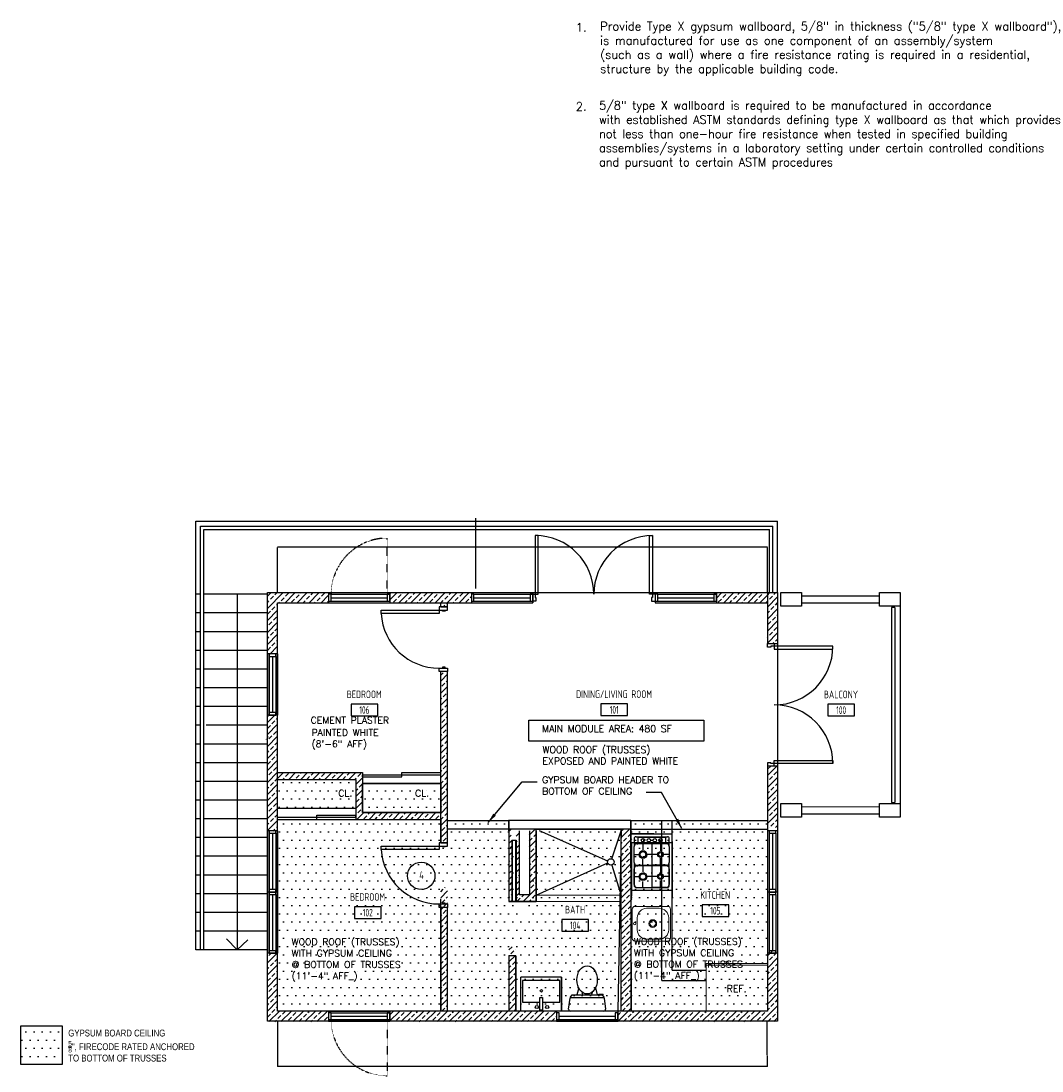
# Model space of a CAD drawing. Header units: inches. Extents: x -3803 to 34213, y -3756 to 4522.
# Tile 8 of 64: x 32003 to 32603, y 504 to 1121. Entities that reach past the tile are written whole.
import ezdxf
from ezdxf.enums import TextEntityAlignment as Align

# ---------------------------------------------------------------- set-up
doc = ezdxf.new("R2010")
doc.units = ezdxf.units.IN
doc.header["$LTSCALE"] = 0.011
doc.header["$MEASUREMENT"] = 0
doc.linetypes.add('DASHED', pattern=[0.75, 0.5, -0.25])
doc.linetypes.add('DASHED2', pattern=[0.375, 0.25, -0.125])
doc.layers.get('0').update_dxf_attribs({"linetype": 'CONTINUOUS'})
for name, color, linetype in [('a-door', 2, 'CONTINUOUS'), ('FHA', 8, 'DASHED2'), ('FIXT', 8, 'CONTINUOUS'), ('G-SYMB', 1, 'CONTINUOUS'), ('Hatch-ExisWalls', 123, 'CONTINUOUS'), ('roof', 8, 'DASHED'), ('TEXT', 2, 'CONTINUOUS'), ('TXT', 2, 'CONTINUOUS'), ('Walls', 5, 'CONTINUOUS')]:
    doc.layers.add(name, color=color, linetype=linetype)
for name, color, linetype, lineweight in [('A-STAIRS', 3, 'CONTINUOUS', 0), ('DIM', 4, 'CONTINUOUS', 13), ('I-FURN', 2, 'CONTINUOUS', 9)]:
    doc.layers.add(name, color=color, linetype=linetype, lineweight=lineweight)
doc.styles.add('MED', font='archstyl.shx', dxfattribs={"width": 0.8, "height": 0.125})
doc.styles.add('ROMANS', font='romans.shx')
doc.styles.add('SMA', font='archstyl.shx', dxfattribs={"width": 0.8, "height": 0.0625})
doc.dimstyles.new('Copy of STANDARD', dxfattribs={"dimtxt": 8, "dimasz": 3, "dimexe": 3, "dimexo": 3, "dimgap": 3, "dimtad": 1, "dimrnd": 1, "dimzin": 3, "dimdsep": 46, "dimlunit": 4, "dimtxsty": 'Standard', "dimblk": 'ARCHTICK', "dimcen": 3, "dimdle": 3, "dimadec": 0, "dimazin": 0, "dimtfac": 1, "dimtix": 1, "dimtofl": 0, "dimtmove": 1, "dimatfit": 3, "dimfxl": 3, "dimtolj": 1, "dimtzin": 0, "dimlwd": -1, "dimlwe": -1, "dimarcsym": 0})
pattern_1 = [(45, (311.2843, -1828.574), (-3.5355339, 3.5355339), []), (45, (314.82, -1828.574), (-3.5355339, 3.5355339), [2.5, -1.25])]
pattern_2 = [(45, (3008.818, -1962.826), (-3.5355339, 3.5355339), []), (45, (3012.3537, -1962.826), (-3.5355339, 3.5355339), [2.5, -1.25])]
pattern_3 = [(0, (4533.587, -1968.402), (2.40625, 4.8125), [0, -4.8125])]

# ---------------------------------------------------------------- blocks, each defined once
blk = doc.blocks.new('*U7')
for points in [[(0, 0), (1.5, 0), (1.5, 2), (2, 2), (2, 4), (0, 4)], [(72, 0), (70.5, 0), (70.5, 2), (70, 2), (70, 4), (72, 4)]]:
    blk.add_lwpolyline(points)
for points in [[(3.25, 0), (3.25, -34.5), (1.5, -34.5), (1.5, 0)], [(68.75, 0), (68.75, -34.5), (70.5, -34.5), (70.5, 0)]]:
    blk.add_lwpolyline(points, close=True)
for centre, start, end in [((1.5, 0), 270, 0), ((70.5, 0), 180, 270)]:
    blk.add_arc(centre, 34.5, start, end)
blk = doc.blocks.new('AINC-ROOMID')
at = {"layer": 'G-SYMB'}
blk.add_lwpolyline([(-0.247, -0.352), (0.253, -0.352), (0.253, -0.161), (-0.247, -0.161)], close=True, dxfattribs=at)
at = {"layer": 'G-SYMB', "color": 4, "linetype": 'Continuous', "style": 'MED', "oblique": -180, "text_generation_flag": 6}
for tag, p in [('%%UROOM-ID', (0, 0.209)), ('%%USPAN', (0, 0))]:
    blk.add_attdef(tag, text='', height=0.125, rotation=180, dxfattribs=at).set_placement(p, align=Align.MIDDLE)
at = {"layer": 'G-SYMB', "color": 4, "linetype": 'Continuous', "style": 'MED', "text_generation_flag": 6, "width": 0.75}
blk.add_attdef('R-NUM', text='', height=0.125, rotation=180, dxfattribs=at).set_placement((0.003, -0.256), align=Align.MIDDLE)
blk = doc.blocks.new('_ArchTick')
at = {"color": 0, "linetype": 'ByBlock', "const_width": 0.15}
blk.add_lwpolyline([(-0.5, -0.5), (0.5, 0.5)], dxfattribs=at)
blk = doc.blocks.new('A$C6F230B04')
at = {"ltscale": 48}
for p, q in [((0.82, 18.91), (0, 25.49)), ((0.99, 26.61), (20.75, 26.61)), ((21.74, 25.49), (20.91, 18.91)), ((20.8, 18.63), (0.95, 18.63)), ((2.04, 17.13), (1.03, 18.41)), ((3.98, 16.63), (1.48, 16.63)), ((19.7, 17.13), (2.04, 17.13)), ((5.96, 13), (4.9, 17.13)), ((15.78, 13), (16.84, 17.13)), ((20.71, 18.41), (19.7, 17.13))]:
    blk.add_line(p, q, dxfattribs=at)
for p, q in [((1.48, 17.13), (1.48, 16.63)), ((1.87, 17.13), (1.5, 17.13)), ((3.98, 17.13), (3.98, 16.63)), ((7.9, 15.45), (7.9, 16.08)), ((8.15, 16.33), (8.15, 16.33)), ((8.4, 15.8), (8.4, 16.08)), ((13.34, 15.8), (13.34, 16.08)), ((13.59, 16.33), (13.59, 16.33)), ((13.84, 15.45), (13.84, 16.08))]:
    blk.add_line(p, q)
for centre in [(8.15, 16.09), (13.59, 16.09)]:
    blk.add_circle(centre, 0.125)
for centre, start, end in [((0.99, 25.61), 90, 187.14378), ((20.75, 25.61), 352.85622, 90), ((1.82, 19.03), 187.14378, 218.22324), ((19.92, 19.03), 321.77676, 352.85622)]:
    blk.add_arc(centre, 1, start, end, dxfattribs=at)
for centre, start, end in [((8.15, 16.08), 90, 180), ((8.15, 16.08), 0, 90), ((13.59, 16.08), 90, 180), ((13.59, 16.08), 0, 90)]:
    blk.add_arc(centre, 0.25, start, end)
blk.add_ellipse((10.87, 8.25), major_axis=(0, 8.29), ratio=0.724165)
blk = doc.blocks.new('Refrigerator-2 door - 36 in top')
for p, q in [((0, -26.999999), (36, -26.999999)), ((11, -27.999999), (11, -28.999999)), ((11, -28.999999), (13, -28.999999)), ((12, -26.999999), (12, -28.999999)), ((13, -28.999999), (13, -27.999999))]:
    blk.add_line(p, q)
blk.add_lwpolyline([(0, -27.999999), (0, 0), (36, 0), (36, -27.999999)], close=True)
blk = doc.blocks.new('AINC-DOORID')
at = {"layer": 'G-SYMB'}
blk.add_circle((0, 0), 0.167, dxfattribs=at)
at = {"layer": 'G-SYMB', "color": 4, "linetype": 'Continuous', "style": 'SMA', "width": 0.75}
blk.add_attdef('DNUM', text='', height=0.0938, dxfattribs=at).set_placement((0.003, 0.01), align=Align.MIDDLE)
blk = doc.blocks.new('32inch clear swing door')
at = {"layer": 'a-door', "color": 2, "linetype": 'Continuous', "lineweight": -3}
for p, q in [((-2.5, -36), (-2.5, -38)), ((2.5, -36), (-2.5, -36)), ((-1, -36), (-1, -35.5)), ((-1, -35.5), (0.5, -35.5)), ((0.5, -36), (-1, -36)), ((0.5, -35.5), (0.5, -36)), ((2.5, -38), (2.5, -36)), ((-2.5, -38), (2.5, -38))]:
    blk.add_line(p, q, dxfattribs=at)
for points in [[(-2.5, -2), (-2.5, 0), (2.5, 0), (2.5, -2)], [(-1, -2), (-1, -2.5), (0.5, -2.5), (0.5, -2)], [(2.5, -2), (2.5, -4), (36.5, -4), (36.5, -2)]]:
    blk.add_lwpolyline(points, close=True, dxfattribs=at)
at = {"layer": 'a-door', "color": 2, "linetype": 'Continuous', "lineweight": -3, "extrusion": (0, 0, -1)}
blk.add_arc((-2.79, -2.24), 33.76, 182.98665, 270.48476, dxfattribs=at)

msp = doc.modelspace()

# ---------------------------------------------------------------- hatches: boundary and pattern name
h = msp.add_hatch()
h.set_pattern_fill('DOTS', color=1, scale=77)
h.paths.add_polyline_path([(32153.818118, 675.6558586), (32199.8181166, 675.6558586), (32199.8181166, 658.5845718), (32153.818118, 658.5845718)])
h.paths.add_polyline_path([(32203.8181166, 673.1607982), (32249.8181151, 673.1607982), (32249.8181151, 656.0895114), (32203.8181166, 656.0895114)])
h = msp.add_hatch()
h.set_pattern_fill('DOTS', color=1, scale=77)
h.set_pattern_definition(pattern_3)
h.paths.add_polyline_path([(32153.818118, 652.0895114), (32249.8181049, 652.0895114), (32249.818124, 638.4342773), (32253.8181209, 638.4341885), (32253.8181209, 651.4362212), (32289.8836439, 651.4362212), (32296.818118, 595.4342242), (32299.818118, 595.4342242), (32307.8836439, 645.4362212), (32355.8805285, 645.4362212), (32353.818118, 539.4342242), (32293.818118, 539.4342242), (32293.818118, 578.8477053), (32289.818118, 578.8477053), (32289.818118, 539.4342242), (32253.818118, 539.4342242), (32253.818118, 612.4342242), (32249.818118, 612.4342242), (32249.818118, 539.2282815), (32153.818118, 539.4342242)])
h = msp.add_hatch()
h.set_pattern_fill('DOTS', color=1, scale=77)
h.set_pattern_definition(pattern_3)
h.paths.add_polyline_path([(32361.5954554, 651.4362212), (32441.818118, 651.4362233), (32441.8181209, 539.4342242), (32359.818118, 539.4342242)])
h = msp.add_hatch()
h.set_pattern_fill('DOTS', color=1, scale=77)
h.set_pattern_definition([(0, (4208.864, -1907.8974), (2.40625, 4.8125), [0, -4.8125])])
h.paths.add_polyline_path([(32027.2691839, 530.8564539), (32002.9672932, 530.8564539), (32002.9672932, 508.0922664), (32027.2691839, 508.0922664)])
at = {"layer": 'Hatch-ExisWalls'}
h = msp.add_hatch(dxfattribs=at)
h.set_pattern_fill('ANSI33', color=4, scale=20)
h.set_pattern_definition(pattern_1)
h.paths.add_polyline_path([(32183.818118, 785.2808582), (32147.818118, 785.2808582), (32147.818118, 749.2809277), (32153.818118, 749.2809277), (32153.818118, 779.2808582), (32183.8181186, 779.2808582)])
h = msp.add_hatch(dxfattribs=at)
h.set_pattern_fill('ANSI33', color=4, scale=20)
h.set_pattern_definition(pattern_2)
h.paths.add_polyline_path([(32267.818118, 785.2808582), (32219.818118, 785.2808582), (32219.818118, 779.2808595), (32267.818118, 779.2808582)])
h.paths.add_polyline_path([(32441.818118, 785.2808582), (32411.818118, 785.2808582), (32411.818118, 779.280859), (32441.818118, 779.2808582)])
h = msp.add_hatch(dxfattribs=at)
h.set_pattern_fill('ANSI33', color=4, scale=20)
h.set_pattern_definition(pattern_2)
h.paths.add_polyline_path([(32447.818118, 683.4342242), (32441.8181193, 683.4342242), (32441.8181193, 647.2808582), (32447.818118, 647.2808582)])
h.paths.add_polyline_path([(32447.818118, 785.2808582), (32441.818118, 785.2808582), (32441.818118, 755.4342242), (32447.818118, 755.4342242)])
h = msp.add_hatch(dxfattribs=at)
h.set_pattern_fill('ANSI33', color=4, scale=20)
h.set_pattern_definition(pattern_1)
h.paths.add_polyline_path([(32253.8181151, 777.4666447), (32249.8181151, 777.4666447), (32249.8181151, 779.2808579), (32253.8181151, 779.2808579)])
h = msp.add_hatch(dxfattribs=at)
h.set_pattern_fill('ANSI33', color=4, scale=20)
h.set_pattern_definition(pattern_2)
h.paths.add_polyline_path([(32253.8181151, 739.067066), (32249.8181151, 739.067066), (32249.8181151, 638.434272), (32253.8181151, 638.434272)])
h.paths.add_polyline_path([(32153.818118, 573.2808583), (32147.818118, 573.2808583), (32147.818118, 533.2808582), (32183.7681154, 533.2808582), (32183.7620517, 539.2808582), (32153.818118, 539.2808582)])
h.paths.add_polyline_path([(32153.818118, 713.2808582), (32147.818118, 713.2808582), (32147.818118, 645.2808583), (32153.818118, 645.2808583)])
edge = h.paths.add_edge_path()
edge.add_line((32362.0857934, 646.3671701), (32355.8181151, 646.4361735))
edge.add_line((32355.8181151, 646.4361735), (32355.8181151, 595.1297088))
edge.add_arc((32356.8076907, 594.0447974), 1.4684321, 132.3687473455, 227.6312526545)
edge.add_arc((32356.6404794, 591.8749745), 1.3613654, 127.1621747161, 232.8378252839)
edge.add_line((32355.8181151, 590.7900631), (32355.8181151, 539.2808582))
edge.add_line((32355.8181151, 539.2808582), (32361.8181151, 539.2808582))
edge.add_line((32361.8181151, 539.2808582), (32362.2260611, 646.7408273))
edge.add_line((32362.2260611, 646.7408273), (32362.2260582, 646.7408273))
edge.add_line((32362.2260582, 646.7408273), (32362.0857934, 646.3671701))
h = msp.add_hatch(dxfattribs=at)
h.set_pattern_fill('ANSI33', color=4, scale=20)
h.set_pattern_definition(pattern_1)
h.paths.add_polyline_path([(32153.8181151, 679.6558586), (32203.8181166, 679.6558586), (32203.8181166, 656.0895114), (32249.8181151, 656.0895114), (32249.8181151, 652.0895114), (32199.8181166, 652.0895114), (32199.8181166, 675.6558586), (32153.818118, 675.6558586)])
h = msp.add_hatch(dxfattribs=at)
h.set_pattern_fill('ANSI33', color=4, scale=20)
h.set_pattern_definition([(45, (3016.9654, -1962.826), (-3.5355339, 3.5355339), []), (45, (3020.501, -1962.826), (-3.5355339, 3.5355339), [2.5, -1.25])])
h.paths.add_polyline_path([(32291.5712305, 646.4361735), (32289.8836382, 646.4361735), (32289.8836382, 603.8496545), (32291.6336382, 603.8496545)])
h.paths.add_polyline_path([(32305.8212305, 646.4361735), (32294.0712305, 646.4361735), (32294.1336382, 603.8496545), (32295.8836382, 603.8496545), (32300.8858944, 603.8496545), (32305.8881505, 603.8496545)])
h.paths.add_polyline_path([(32301.8212305, 646.4361735), (32295.8181151, 646.4361735), (32295.8836382, 607.8496545), (32301.8836382, 607.8496545)], flags=16)
h = msp.add_hatch(dxfattribs=at)
h.set_pattern_fill('ANSI33', color=4, scale=20)
h.set_pattern_definition(pattern_2)
h.paths.add_polyline_path([(32253.8181151, 612.2808582), (32249.818118, 612.2808582), (32249.818118, 539.2808582), (32253.818118, 539.2808582)])
h.paths.add_polyline_path([(32253.818118, 539.2808582), (32249.818118, 539.2808582), (32219.818118, 539.2808582), (32219.818118, 533.2808582), (32253.818118, 533.2808582)])
h.paths.add_polyline_path([(32270.2624379, 539.2808582), (32253.818118, 539.2808582), (32253.818118, 533.2808582), (32270.2624379, 533.2808582)])
h.paths.add_polyline_path([(32289.8212305, 539.2808582), (32270.2624379, 539.2808582), (32270.2624379, 533.2808582), (32289.818118, 533.2808582)])
h.paths.add_polyline_path([(32317.818118, 539.2808582), (32295.6670833, 539.2808582), (32289.8212305, 539.2808582), (32289.818118, 533.2808582), (32317.818118, 533.2808582)])
h.paths.add_polyline_path([(32293.6962305, 577.2808582), (32289.8212305, 577.2808582), (32289.8212305, 539.2808582), (32293.8212305, 539.2808582)])
h.paths.add_polyline_path([(32375.818118, 539.2808582), (32353.818118, 539.2808582), (32353.818118, 533.2808582), (32375.818118, 533.2808582)])
h.paths.add_polyline_path([(32411.818118, 539.2808582), (32405.818118, 539.2808582), (32375.818118, 539.2808582), (32375.818118, 533.2808582), (32411.818118, 533.2808582)])
h.paths.add_polyline_path([(32183.818118, 533.2808582), (32183.818118, 539.2808582), (32183.7620517, 539.2808582), (32183.7681154, 533.2808582)])
h = msp.add_hatch(dxfattribs=at)
h.set_pattern_fill('ANSI33', color=4, scale=20)
h.set_pattern_definition(pattern_2)
h.paths.add_polyline_path([(32447.818118, 575.2808582), (32447.818118, 581.2808602), (32447.818118, 575.2181229), (32441.8181193, 575.3435934), (32441.8181193, 539.2808582), (32441.818118, 539.2808582), (32411.818118, 539.2808582), (32411.818118, 533.2808582), (32447.818118, 533.2808582)])

# ---------------------------------------------------------------- linework, layer by layer
at = {"color": 1, "ltscale": 10}
msp.add_line((32270.2624379, 829.2317828), (32270.2624379, 787.863059), dxfattribs=at)
at = {"color": 2, "ltscale": 10}
for p, q in [((32108.5192002, 824.4383482), (32445.1170358, 824.4383482)), ((32108.5192002, 575.4342242), (32108.5192002, 824.4383482)), ((32110.5192002, 822.4383482), (32443.1170358, 822.4383482)), ((32110.5192002, 575.4342242), (32110.5192002, 822.4383482)), ((32443.1170358, 785.4342242), (32443.1170358, 822.4383482)), ((32445.1170358, 785.4342242), (32445.1170358, 824.4383482)), ((32514.822242, 776.7331421), (32514.822242, 662.1353064)), ((32516.822242, 776.7331421), (32514.822242, 776.7331421)), ((32516.822242, 776.7331421), (32516.822242, 662.1353064)), ((32514.822242, 662.1353064), (32516.822242, 662.1353064))]:
    msp.add_line(p, q, dxfattribs=at)
at = {"color": 1}
for p, q in [((32303.818118, 785.4342242), (32375.818118, 785.4342242)), ((32519.818118, 777.4342242), (32519.818118, 661.4342242)), ((32447.818118, 755.4342242), (32447.818118, 719.4342242)), ((32447.818118, 719.4342242), (32447.818118, 683.4342242)), ((32289.8836439, 646.4362212), (32253.8181209, 646.4362212)), ((32347.9220492, 627.6247865), (32307.8836382, 645.4361735)), ((32350.3890708, 628.9378397), (32355.8805228, 645.4361735)), ((32361.608181, 646.4362212), (32441.818118, 646.4362242)), ((32305.8877443, 607.5940065), (32347.9173403, 626.6085371)), ((32350.4093187, 625.2851083), (32355.8705747, 607.4536242)), ((32355.8805228, 607.4535951), (32305.8877443, 607.5939775)), ((32355.8824136, 603.7090632), (32305.8881505, 603.8496545))]:
    msp.add_line(p, q, dxfattribs=at)
at = {"color": 8}
for p, q in [((32361.8181151, 651.4361735), (32385.8181151, 651.4361735)), ((32385.8181151, 563.4342242), (32385.8181151, 651.4361735)), ((32375.132382, 643.5863763), (32361.8417658, 643.5863763)), ((32361.8417658, 643.5863763), (32385.8181151, 643.5863763)), ((32364.5977184, 641.9329021), (32383.0621626, 641.9329021)), ((32361.8417658, 638.4430496), (32385.8417658, 638.4430496)), ((32361.8417658, 638.2453956), (32361.8417658, 606.9305585)), ((32361.8417658, 605.1744516), (32361.8417658, 638.2453956)), ((32363.4952401, 640.8304238), (32363.4952401, 636.1452559)), ((32363.4952401, 626.82112), (32363.4952401, 636.1452559)), ((32365.1487143, 637.7987301), (32365.5620829, 637.7987301)), ((32365.5620829, 641.6571609), (32382.0977981, 641.6571609)), ((32365.5620829, 641.6571609), (32365.5620829, 638.0744713)), ((32382.0977981, 638.0744713), (32365.5620829, 638.0744713)), ((32382.0977981, 637.7987301), (32365.5620829, 637.7987301)), ((32368.6628334, 637.7987301), (32368.6628334, 634.2972552)), ((32373.8299405, 637.7987301), (32373.8299405, 625.1676458)), ((32378.9975338, 637.7987301), (32378.9975338, 633.7185392)), ((32382.0977981, 638.0744713), (32382.0977981, 641.6571609)), ((32382.5111666, 637.7987301), (32382.0977981, 637.7987301)), ((32384.1646409, 636.1452559), (32384.1646409, 640.8304238)), ((32384.1646409, 636.1452559), (32384.1646409, 626.82112)), ((32385.8181151, 639.1020689), (32385.8181151, 606.0311249)), ((32363.4952401, 631.4834311), (32365.8490093, 631.4834311)), ((32376.7619394, 631.4834311), (32371.4766576, 631.4834311)), ((32384.1646409, 631.4834311), (32381.232642, 631.4834311)), ((32363.4952401, 626.82112), (32363.4952401, 613.2713848)), ((32365.1487143, 625.1676458), (32373.8299405, 625.1676458)), ((32365.1487143, 624.8004772), (32365.5620829, 624.8004772)), ((32382.0977981, 624.8004772), (32365.5620829, 624.8004772)), ((32368.6628334, 625.1676458), (32368.6628334, 628.669607)), ((32368.6628334, 624.8004772), (32368.6628334, 621.298516)), ((32382.5111666, 625.1676458), (32373.8299405, 625.1676458)), ((32373.8299405, 624.8004772), (32373.8299405, 612.1689066)), ((32378.9975338, 625.1676458), (32378.9975338, 629.2478366)), ((32378.9975338, 624.8004772), (32378.9975338, 620.7198)), ((32382.5111666, 624.8004772), (32382.0977981, 624.8004772)), ((32384.1646409, 613.2713848), (32384.1646409, 626.82112)), ((32363.4952401, 613.8223808), (32363.4952401, 623.1465167)), ((32363.4952401, 618.4846919), (32365.8490093, 618.4846919)), ((32376.7619394, 618.4846919), (32371.4766576, 618.4846919)), ((32384.1646409, 618.4846919), (32381.232642, 618.4846919)), ((32384.1646409, 623.1465167), (32384.1646409, 613.8223808)), ((32364.5977184, 612.1689066), (32383.0621626, 612.1689066)), ((32365.1487143, 612.1689066), (32373.8299405, 612.1689066)), ((32368.6628334, 612.1689066), (32368.6628334, 615.6708678)), ((32382.5111666, 612.1689066), (32373.8299405, 612.1689066)), ((32378.9975338, 612.1689066), (32378.9975338, 616.2490974)), ((32361.8417658, 610.5154323), (32385.8181151, 610.5154323)), ((32385.8181151, 563.4342242), (32405.8181151, 563.4342242))]:
    msp.add_line(p, q, dxfattribs=at)
at = {"color": 1}
for points in [[(32153.818118, 675.6558586), (32199.8181166, 675.6558586), (32199.8181166, 658.5845718), (32153.818118, 658.5845718)], [(32203.8181166, 673.1607982), (32249.8181151, 673.1607982), (32249.8181151, 656.0895114), (32203.8181166, 656.0895114)], [(32002.9672932, 530.8564539), (32027.2691839, 530.8564539), (32027.2691839, 508.0922664), (32002.9672932, 508.0922664)]]:
    msp.add_lwpolyline(points, close=True, dxfattribs=at)
for points in [[(32153.818118, 652.0895114), (32249.8181049, 652.0895114), (32249.8181049, 638.4342773), (32253.8181209, 638.434272), (32253.8181209, 651.4362212), (32289.8836439, 651.4362212), (32289.8212334, 603.8497023), (32305.8836445, 603.8497023), (32305.8836445, 646.4362212), (32355.8805285, 646.4362212), (32353.818118, 539.4342242), (32293.8212334, 539.4342242), (32293.8212363, 571.8497023), (32289.8212363, 571.8497023), (32289.8212334, 539.4342242), (32253.818118, 539.4342242), (32253.8181216, 600.434272), (32249.818118, 600.434272), (32249.818118, 539.2282815), (32153.818118, 539.4342242), (32153.818118, 652.0895114)], [(32361.5954554, 651.4362212), (32441.818118, 651.4362233), (32441.8181209, 539.4342242), (32361.8805006, 539.4394732), (32361.5954554, 651.4362212)]]:
    msp.add_lwpolyline(points, dxfattribs=at)
at = {"color": 8}
for centre, radius in [((32368.6628334, 639.8660592), 1.0242446), ((32372.1351294, 639.8660592), 1.0242446), ((32375.6074253, 639.8660592), 1.0242446), ((32378.9975338, 639.8660592), 1.0242446), ((32368.6628334, 631.4834311), 2.2627163), ((32368.6628334, 631.4834311), 1.7115355), ((32378.9975338, 631.4834311), 1.6842143), ((32378.9975338, 631.4834311), 1.1330335), ((32368.6628334, 618.4846919), 2.2627163), ((32368.6628334, 618.4846919), 1.7115355), ((32378.9975338, 618.4846919), 1.6842143), ((32378.9975338, 618.4846919), 1.1330335)]:
    msp.add_circle(centre, radius, dxfattribs=at)
at = {"color": 1}
msp.add_circle((32349.7800246, 627.1080418), 1.9284962, dxfattribs=at)
at = {"color": 8}
for centre, radius, start, end in [((32364.5977184, 640.8304238), 1.1023616, 90, 180), ((32383.0621626, 640.8304238), 1.1023616, 0, 90.0000025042), ((32365.1487143, 636.1452559), 1.6535423, 90.0000025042, 180), ((32382.5111666, 636.1452559), 1.6535423, 0, 90.0000025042), ((32365.1487143, 626.82112), 1.6535423, 180, 270), ((32365.1487143, 623.1465167), 1.6535423, 90.0000025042, 180), ((32382.5111666, 623.1465167), 1.6535423, 0, 90.0000025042), ((32382.5111666, 626.82112), 1.6535423, 270, 0), ((32365.1487143, 613.8223808), 1.6535423, 180, 270), ((32364.5977184, 613.2713848), 1.1023616, 180, 270), ((32382.5111666, 613.8223808), 1.6535423, 270, 0), ((32383.0621626, 613.2713848), 1.1023616, 270, 0)]:
    msp.add_arc(centre, radius, start, end, dxfattribs=at)
at = {"layer": 'a-door', "color": 3}
for p, q in [((32105.818118, 827.4342242), (32447.818118, 827.4342242)), ((32105.818118, 684.3896196), (32105.818118, 827.4342242)), ((32447.818118, 785.4342242), (32447.818118, 827.4342242)), ((32108.5192002, 784.4342242), (32105.818118, 784.4342242)), ((32108.5192002, 784.4342242), (32105.818118, 784.4342242)), ((32111.818118, 784.4342242), (32110.5192002, 784.4342242)), ((32147.818118, 784.4342242), (32111.818118, 784.4342242)), ((32108.5192002, 773.4342242), (32105.818118, 773.4342242)), ((32147.818118, 773.4342242), (32110.5192002, 773.4342242)), ((32108.5192002, 762.4342242), (32105.818118, 762.4342242)), ((32147.818118, 762.4342242), (32110.5192002, 762.4342242)), ((32108.5192002, 751.4342242), (32105.818118, 751.4342242)), ((32147.818118, 751.4342242), (32110.5192002, 751.4342242)), ((32108.5192002, 740.4342242), (32105.818118, 740.4342242)), ((32147.818118, 740.4342242), (32110.5192002, 740.4342242)), ((32108.5192002, 729.4342242), (32105.818118, 729.4342242)), ((32147.818118, 729.4342242), (32110.5192002, 729.4342242)), ((32108.5192002, 718.4342242), (32105.818118, 718.4342242)), ((32147.818118, 718.4342242), (32110.5192002, 718.4342242)), ((32108.5192002, 707.4342242), (32105.818118, 707.4342242)), ((32147.818118, 707.4342242), (32111.818118, 707.4342242)), ((32108.5192002, 696.4342242), (32105.818118, 696.4342242)), ((32147.818118, 696.4342242), (32110.5192002, 696.4342242)), ((32108.5192002, 685.4342242), (32105.818118, 685.4342242)), ((32147.818118, 685.4342242), (32110.5192002, 685.4342242)), ((32105.818118, 575.4342242), (32105.818118, 684.3896196)), ((32108.5192002, 674.4342242), (32105.818118, 674.4342242)), ((32147.818118, 674.4342242), (32110.5192002, 674.4342242)), ((32108.5192002, 663.4342242), (32105.818118, 663.4342242)), ((32147.818118, 663.4342242), (32110.5192002, 663.4342242)), ((32108.5192002, 652.4342242), (32105.818118, 652.4342242)), ((32147.818118, 652.4342242), (32110.5192002, 652.4342242)), ((32108.5192002, 641.4342242), (32105.818118, 641.4342242)), ((32147.818118, 641.4342242), (32110.5192002, 641.4342242)), ((32108.5192002, 630.4342242), (32105.818118, 630.4342242)), ((32147.818118, 630.4342242), (32110.5192002, 630.4342242)), ((32108.5192002, 619.4342242), (32105.818118, 619.4342242)), ((32147.818118, 619.4342242), (32110.5192002, 619.4342242)), ((32108.5192002, 608.4342242), (32105.818118, 608.4342242)), ((32147.818118, 608.4342242), (32110.5192002, 608.4342242)), ((32108.5192002, 597.4342242), (32105.818118, 597.4342242)), ((32147.818118, 597.4342242), (32110.5192002, 597.4342242)), ((32108.5192002, 586.4342242), (32105.818118, 586.4342242)), ((32147.818118, 586.4342242), (32110.5192002, 586.4342242)), ((32147.818118, 575.4342242), (32105.818118, 575.4342242))]:
    msp.add_line(p, q, dxfattribs=at)
at = {"layer": 'a-door'}
for p, q in [((32130.0914772, 784.4342242), (32130.0914772, 575.4342242)), ((32183.818118, 785.4342242), (32219.818118, 785.4342242)), ((32185.318118, 784.4342242), (32219.818116, 784.4342242)), ((32267.818118, 785.4342238), (32303.818118, 785.4342238)), ((32269.318118, 784.4342238), (32303.818116, 784.4342238)), ((32375.818118, 785.4342238), (32411.818118, 785.4342238)), ((32377.318118, 784.4342238), (32411.818116, 784.4342238)), ((32183.818118, 779.4342242), (32219.818118, 779.4342256)), ((32185.318118, 782.4342242), (32218.318116, 782.4342242)), ((32185.318118, 780.4342242), (32219.818116, 780.4342242)), ((32267.818118, 779.4342238), (32303.818118, 779.4342251)), ((32269.318118, 782.4342238), (32302.318116, 782.4342238)), ((32269.318118, 780.4342238), (32303.818116, 780.4342238)), ((32375.818118, 779.4342238), (32411.818118, 779.4342251)), ((32377.318118, 782.4342238), (32410.318116, 782.4342238)), ((32377.318118, 780.4342238), (32411.818116, 780.4342238)), ((32147.818118, 749.4342242), (32147.8181193, 713.4342242)), ((32148.818118, 747.9342242), (32148.818118, 713.4342262)), ((32150.818118, 747.9342242), (32150.818118, 714.9342262)), ((32152.818118, 747.9342242), (32152.818118, 713.4342262)), ((32153.818118, 749.4342242), (32153.818118, 713.4342242)), ((32147.818118, 645.4342243), (32147.8181193, 609.4342243)), ((32148.818118, 643.9342243), (32148.818118, 609.4342263)), ((32150.818118, 643.9342243), (32150.818118, 610.9342263)), ((32152.818118, 643.9342243), (32152.818118, 609.4342263)), ((32153.818118, 645.4342243), (32153.818118, 609.4342243)), ((32441.818118, 645.4342341), (32441.8181193, 609.4342341)), ((32442.818118, 643.9342341), (32442.818118, 609.4342361)), ((32444.818118, 643.9342341), (32444.818118, 610.9342361)), ((32446.818118, 643.9342341), (32446.818118, 609.4342361)), ((32447.818118, 645.4342341), (32447.818118, 609.4342341)), ((32147.818118, 609.4342243), (32147.8181193, 573.4342243)), ((32148.818118, 607.9342243), (32148.818118, 573.4342263)), ((32150.818118, 607.9342243), (32150.818118, 574.9342263)), ((32152.818118, 607.9342243), (32152.818118, 573.4342263)), ((32153.818118, 609.4342243), (32153.818118, 573.4342243)), ((32441.818118, 609.4342341), (32441.8181193, 573.4342341)), ((32442.818118, 607.9342341), (32442.818118, 573.4342361)), ((32444.818118, 607.9342341), (32444.818118, 574.9342361)), ((32446.818118, 607.9342341), (32446.818118, 573.4342361)), ((32447.818118, 609.4342341), (32447.818118, 573.4342341)), ((32130.0914772, 575.4342242), (32123.7362588, 581.9967973)), ((32130.0914772, 575.4342242), (32136.253926, 581.4019608)), ((32183.818118, 539.4342236), (32219.818118, 539.4342236)), ((32185.318118, 538.4342236), (32219.818116, 538.4342236)), ((32183.818118, 533.4342236), (32219.818118, 533.4342249)), ((32185.318118, 536.4342236), (32218.318116, 536.4342236)), ((32185.318118, 534.4342236), (32219.818116, 534.4342236)), ((32317.818118, 533.4342242), (32353.818118, 533.4342256)), ((32319.318118, 536.4342242), (32352.318116, 536.4342242)), ((32319.318118, 534.4342242), (32353.818116, 534.4342242))]:
    msp.add_line(p, q, dxfattribs=at)
at = {"layer": 'a-door', "color": 2, "linetype": 'Continuous', "lineweight": -3}
for p, q in [((32226.8181158, 679.6558586), (32249.8181151, 679.6558586)), ((32226.8181158, 677.1558586), (32226.8181158, 679.6558586)), ((32249.8181151, 678.4058586), (32249.8181151, 679.6558586)), ((32203.8181166, 678.4058586), (32249.8181151, 678.4058586)), ((32203.8181166, 677.1558586), (32203.8181166, 678.4058586)), ((32203.8181166, 677.1558586), (32226.8181158, 677.1558586)), ((32176.8181173, 654.5895114), (32199.8181166, 654.5895114)), ((32176.8181173, 652.0895114), (32176.8181173, 654.5895114)), ((32199.8181166, 653.3395114), (32199.8181166, 654.5895114)), ((32153.818118, 653.3395114), (32199.8181166, 653.3395114)), ((32153.818118, 652.0895114), (32176.8181173, 652.0895114))]:
    msp.add_line(p, q, dxfattribs=at)
at = {"layer": 'a-door'}
for points in [[(32183.818118, 780.4342242), (32185.318118, 780.4342242), (32185.318118, 784.4342242), (32183.818118, 784.4342242)], [(32218.318116, 780.4342242), (32219.818116, 780.4342242), (32219.818116, 784.4342242), (32218.318116, 784.4342242)], [(32267.818118, 780.4342238), (32269.318118, 780.4342238), (32269.318118, 784.4342238), (32267.818118, 784.4342238)], [(32302.318116, 780.4342238), (32303.818116, 780.4342238), (32303.818116, 784.4342238), (32302.318116, 784.4342238)], [(32375.818118, 780.4342238), (32377.318118, 780.4342238), (32377.318118, 784.4342238), (32375.818118, 784.4342238)], [(32410.318116, 780.4342238), (32411.818116, 780.4342238), (32411.818116, 784.4342238), (32410.318116, 784.4342238)], [(32148.818118, 749.4342242), (32148.818118, 747.9342242), (32152.818118, 747.9342242), (32152.818118, 749.4342242)], [(32148.818118, 714.9342262), (32148.818118, 713.4342262), (32152.818118, 713.4342262), (32152.818118, 714.9342262)], [(32148.818118, 645.4342243), (32148.818118, 643.9342243), (32152.818118, 643.9342243), (32152.818118, 645.4342243)], [(32442.818118, 645.4342341), (32442.818118, 643.9342341), (32446.818118, 643.9342341), (32446.818118, 645.4342341)], [(32148.818118, 610.9342263), (32148.818118, 609.4342263), (32152.818118, 609.4342263), (32152.818118, 610.9342263)], [(32148.818118, 609.4342243), (32148.818118, 607.9342243), (32152.818118, 607.9342243), (32152.818118, 609.4342243)], [(32442.818118, 610.9342361), (32442.818118, 609.4342361), (32446.818118, 609.4342361), (32446.818118, 610.9342361)], [(32442.818118, 609.4342341), (32442.818118, 607.9342341), (32446.818118, 607.9342341), (32446.818118, 609.4342341)], [(32148.818118, 574.9342263), (32148.818118, 573.4342263), (32152.818118, 573.4342263), (32152.818118, 574.9342263)], [(32442.818118, 574.9342361), (32442.818118, 573.4342361), (32446.818118, 573.4342361), (32446.818118, 574.9342361)], [(32183.818118, 534.4342236), (32185.318118, 534.4342236), (32185.318118, 538.4342236), (32183.818118, 538.4342236)], [(32218.318116, 534.4342236), (32219.818116, 534.4342236), (32219.818116, 538.4342236), (32218.318116, 538.4342236)], [(32317.818118, 534.4342242), (32319.318118, 534.4342242), (32319.318118, 538.4342242), (32317.818118, 538.4342242)], [(32352.318116, 534.4342242), (32353.818116, 534.4342242), (32353.818116, 538.4342242), (32352.318116, 538.4342242)]]:
    msp.add_lwpolyline(points, close=True, dxfattribs=at)
at = {"layer": 'a-door', "color": 2, "linetype": 'Continuous', "lineweight": -3}
msp.add_lwpolyline([(32293.7586382, 603.8496545), (32292.0086382, 603.8496545), (32292.0086382, 639.8496545), (32293.7586382, 639.8496545)], close=True, dxfattribs=at)
at = {"layer": 'A-STAIRS', "color": 9, "ltscale": 10, "true_color": 0xc7c8ca}
msp.add_line((32199.8181166, 658.5845718), (32153.8181151, 658.5845718), dxfattribs=at)
at = {"layer": 'DIM', "ltscale": 10}
msp.add_line((32461.818118, 659.4342242), (32507.818118, 659.4342242), dxfattribs=at)
at = {"layer": 'FHA', "ltscale": 25}
for p, q in [((32218.318116, 784.4342242), (32218.318116, 817.4342222)), ((32218.318116, 534.4342236), (32218.318116, 501.4342256))]:
    msp.add_line(p, q, dxfattribs=at)
for centre, start, end in [((32218.318116, 784.4342242), 90, 180), ((32218.318116, 534.4342236), 180, 270)]:
    msp.add_arc(centre, 32.999998, start, end, dxfattribs=at)
at = {"layer": 'FIXT'}
for p, q in [((32320.8181151, 559.4342242), (32296.8181151, 559.4342242)), ((32296.8181151, 539.4342242), (32296.8181151, 559.4342242)), ((32319.8181151, 557.4342242), (32297.8181151, 557.4342242)), ((32297.8181151, 557.4342242), (32297.8181151, 544.6802505)), ((32319.8181151, 544.6802505), (32319.8181151, 557.4342242)), ((32320.8181151, 559.4342242), (32320.8181151, 539.4342242)), ((32320.8181151, 539.4342242), (32320.8181151, 559.4342242)), ((32297.8181151, 544.6802505), (32308.0170775, 544.6802505)), ((32308.0170775, 540.0236354), (32308.0170775, 547.4641781)), ((32308.0170775, 547.4641781), (32309.6191527, 547.4641781)), ((32309.6191527, 547.4641781), (32309.6191527, 540.0236354)), ((32309.6191527, 544.6802505), (32319.8181151, 544.6802505)), ((32309.6191527, 540.0236354), (32308.0170775, 540.0236354))]:
    msp.add_line(p, q, dxfattribs=at)
for centre, radius in [((32308.9325598, 551.3561396), 0.686593), ((32306.2434102, 541.7979599), 0.9154448), ((32312.3356351, 541.7979599), 0.9154448)]:
    msp.add_circle(centre, radius, dxfattribs=at)
at = {"layer": 'I-FURN', "color": 8}
for p, q in [((32362.3777375, 599.3188041), (32362.3777375, 582.223586)), ((32364.0312604, 600.9723464), (32383.2264803, 600.9722783)), ((32370.8249176, 599.8698001), (32378.2658581, 599.8698001)), ((32384.8800518, 599.3188041), (32384.8800226, 582.2316038)), ((32365.3130807, 587.1925157), (32365.3130807, 594.357895)), ((32383.7776708, 594.357895), (32383.7776708, 587.1925157)), ((32364.0312604, 580.5780643), (32383.2264803, 580.5781324)), ((32378.265863, 581.6806107), (32370.8249225, 581.6806107))]:
    msp.add_line(p, q, dxfattribs=at)
for centre, radius in [((32374.4528238, 590.9185296), 2.2600124), ((32374.4528238, 590.9185296), 1.6820064), ((32363.7822477, 590.8531365), 0.6541022)]:
    msp.add_circle(centre, radius, dxfattribs=at)
for centre, radius, start, end in [((32364.0312604, 599.3188041), 1.6535423, 90.0000025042, 180), ((32370.8249176, 594.357895), 5.5118078, 90.0000025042, 180), ((32378.265863, 594.357895), 5.5118078, 0, 90.0000100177), ((32383.2264803, 599.3188041), 1.6535423, 0, 90.0000100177), ((32370.8249225, 587.1925157), 5.5118078, 180, 270), ((32378.265863, 587.1925157), 5.5118078, 270, 0), ((32364.0312604, 582.2316066), 1.6535423, 180, 269.9999974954), ((32383.2264803, 582.2316066), 1.6535423, 269.9999899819, 0)]:
    msp.add_arc(centre, radius, start, end, dxfattribs=at)
at = {"layer": 'roof', "ltscale": 53}
for p, q in [((32441.818118, 812.0460954), (32153.818118, 812.0460954)), ((32153.8181187, 785.4342242), (32153.8181187, 812.0460954)), ((32441.818118, 785.4342242), (32441.818118, 812.0460954)), ((32249.818118, 673.1558586), (32203.8181166, 673.1558586)), ((32379.8181151, 557.4342242), (32379.8181151, 651.4361735)), ((32379.8181151, 557.4342242), (32405.8181151, 557.4342242)), ((32153.818118, 533.4342242), (32153.818118, 506.822353)), ((32441.818118, 506.822353), (32441.6939551, 533.4342242)), ((32441.818118, 506.822353), (32153.818118, 506.822353))]:
    msp.add_line(p, q, dxfattribs=at)
at = {"layer": 'TEXT', "color": 2}
msp.add_lwpolyline([(32301.530471, 710.3756946), (32404.3970194, 710.3756946), (32404.3970194, 698.1671598), (32301.530471, 698.1671598)], close=True, dxfattribs=at)
at = {"layer": 'Walls'}
for p, q in [((32147.818118, 785.4342242), (32267.818118, 785.4342242)), ((32147.818118, 533.4342242), (32147.818118, 785.4342242)), ((32183.818118, 785.4342242), (32183.818118, 779.4342242)), ((32219.818118, 785.4342242), (32219.818118, 779.4342256)), ((32267.818118, 785.4342238), (32267.818118, 779.4342238)), ((32303.818118, 779.4342242), (32303.818118, 785.4342242)), ((32303.818118, 785.4342238), (32303.818118, 779.4342251)), ((32375.818118, 785.4342242), (32375.818118, 779.4342242)), ((32375.818118, 785.4342238), (32375.818118, 779.4342238)), ((32411.818118, 785.4342242), (32447.818118, 785.4342242)), ((32411.818118, 785.4342238), (32411.818118, 779.4342251)), ((32441.818118, 785.4342242), (32441.818118, 755.4342242)), ((32447.818118, 785.4342242), (32447.818118, 749.4342242)), ((32519.818118, 785.4342242), (32519.818118, 779.4342242)), ((32153.818118, 779.4342242), (32267.818118, 779.4342242)), ((32153.818118, 539.4342242), (32153.818118, 779.4342242)), ((32249.8181151, 777.067066), (32249.8181151, 779.2808579)), ((32253.8181151, 777.067066), (32253.8181151, 779.2808578)), ((32411.818118, 779.4342251), (32441.818118, 779.4342242)), ((32461.818118, 783.4342242), (32507.818118, 783.4342242)), ((32461.818118, 779.4342242), (32507.818118, 779.4342242)), ((32249.8181151, 777.067066), (32253.8181151, 777.067066)), ((32441.818118, 755.4342242), (32447.818118, 755.4342242)), ((32153.818118, 749.4342242), (32147.818118, 749.4342242)), ((32249.8181151, 650.2808582), (32249.8181151, 739.067066)), ((32253.8181151, 739.067066), (32249.8181151, 739.067066)), ((32253.8181151, 650.2808582), (32253.8181151, 739.067066)), ((32153.818118, 713.4342242), (32147.8181193, 713.4342242)), ((32153.8181151, 679.6558586), (32203.8181166, 679.6558586)), ((32203.8181166, 679.6558586), (32203.8181166, 656.0895114)), ((32441.8181193, 683.4342242), (32441.818118, 645.4342341)), ((32447.818118, 683.4342242), (32441.8181193, 683.4342242)), ((32447.818118, 683.4342242), (32447.818118, 645.4342341)), ((32153.818118, 675.6558586), (32199.8181166, 675.6558586)), ((32199.8181166, 675.6558586), (32199.8181166, 652.0895114)), ((32249.8181174, 638.434272), (32249.8181147, 677.4342249)), ((32253.8181151, 638.434272), (32253.8181151, 677.4342249)), ((32519.818118, 661.4342242), (32519.818118, 655.4342242)), ((32203.8181166, 656.0895114), (32249.8181151, 656.0895114)), ((32461.818118, 655.4342242), (32507.818118, 655.4342242)), ((32199.8181166, 652.0895114), (32249.8181151, 652.0895114)), ((32361.5954496, 651.4361735), (32289.5985651, 651.4361735)), ((32289.8836382, 645.4361735), (32289.8836382, 651.4361735)), ((32361.8181151, 539.4342242), (32361.8181151, 651.4361735)), ((32153.818118, 645.4342243), (32147.818118, 645.4342243)), ((32361.8181151, 646.4361735), (32289.8836382, 646.4361735)), ((32289.8836382, 645.4361735), (32289.8836382, 606.8496545)), ((32295.8836382, 645.4361735), (32295.8836382, 607.8496545)), ((32301.8836382, 645.4361735), (32301.8836382, 607.8496545)), ((32305.8836382, 645.4361735), (32305.8881505, 603.8496545)), ((32355.8181151, 539.4342242), (32355.8181151, 646.4361735)), ((32447.818118, 645.4342341), (32441.818118, 645.4342341)), ((32249.818118, 638.434272), (32253.818118, 638.434272)), ((32249.818118, 638.434272), (32253.818118, 638.434272)), ((32289.8836382, 639.8496545), (32289.8836382, 603.8496545)), ((32291.6336382, 639.8496545), (32291.6336382, 603.8496545)), ((32291.6336382, 639.8496545), (32294.1336382, 639.8496545)), ((32294.1336382, 639.8496545), (32294.1336382, 603.8496545)), ((32153.818118, 609.4342243), (32147.818118, 609.4342243)), ((32153.818118, 609.4342243), (32147.8181193, 609.4342243)), ((32249.8181151, 597.4342242), (32249.8181151, 605.4342706)), ((32301.8836382, 607.8496545), (32295.8836382, 607.8496545)), ((32447.818118, 609.4342341), (32441.818118, 609.4342341)), ((32447.818118, 609.4342341), (32441.8181193, 609.4342341)), ((32249.8181151, 539.2282815), (32249.8181151, 600.434272)), ((32253.818118, 600.434272), (32249.818118, 600.434272)), ((32253.8181151, 595.4342242), (32253.8181173, 600.434272)), ((32291.6336382, 603.8496545), (32289.8836382, 603.8496545)), ((32295.8836382, 603.8496545), (32294.1336382, 603.8496545)), ((32305.8881505, 603.8496545), (32295.8836382, 603.8496545)), ((32253.8181151, 539.2282815), (32253.8181151, 595.4342242)), ((32153.818118, 573.4342243), (32147.8181193, 573.4342243)), ((32293.8212305, 571.8496545), (32289.8212305, 571.8496545)), ((32289.8212305, 571.8496545), (32289.8212305, 539.4342242)), ((32293.8212305, 571.8496545), (32293.8212305, 539.4342242)), ((32447.818118, 573.4342341), (32441.8181193, 573.4342341)), ((32441.8181193, 573.4342341), (32441.8181209, 539.4342242)), ((32447.818118, 573.4342341), (32447.818118, 533.4342242)), ((32441.818118, 539.4342242), (32153.818118, 539.4342242)), ((32183.818118, 539.4342236), (32183.818118, 533.4342236)), ((32219.818118, 539.4342236), (32219.818118, 533.4342249)), ((32317.818118, 539.4342242), (32317.818118, 533.4342242)), ((32353.818118, 539.4342242), (32353.818118, 533.4342256)), ((32447.818118, 533.4342242), (32147.818118, 533.4342242))]:
    msp.add_line(p, q, dxfattribs=at)
for points in [[(32449.818118, 785.4342242), (32461.818118, 785.4342242), (32461.818118, 777.4342242), (32449.818118, 777.4342242)], [(32507.818118, 785.4342242), (32519.818118, 785.4342242), (32519.818118, 777.4342242), (32507.818118, 777.4342242)], [(32449.818118, 661.4342242), (32461.818118, 661.4342242), (32461.818118, 653.4342242), (32449.818118, 653.4342242)], [(32507.818118, 661.4342242), (32519.818118, 661.4342242), (32519.818118, 653.4342242), (32507.818118, 653.4342242)]]:
    msp.add_lwpolyline(points, close=True, dxfattribs=at)

# ---------------------------------------------------------------- block references
at = {"xscale": -1}
for p in [(32251.3181151, 777.067066), (32251.318118, 638.434272)]:
    msp.add_blockref('32inch clear swing door', p, dxfattribs=at)
ref = msp.add_blockref('AINC-ROOMID', (32204.7787987, 725.6403442), dxfattribs=dict(xscale=31.40809428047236, yscale=35.94597718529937, zscale=31.40809428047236))
ref.add_attrib('%%USPAN', 'BEDROOM', dxfattribs={"layer": 'G-SYMB', "color": 4, "linetype": 'Continuous', "height": 4.49324715, "rotation": 180, "style": 'MED', "text_generation_flag": 6, "width": 0.873758}).set_placement((32204.7787987, 725.6403442), align=Align.MIDDLE)
ref.add_attrib('R-NUM', '106', dxfattribs={"layer": 'G-SYMB', "color": 4, "linetype": 'Continuous', "height": 4.49324715, "rotation": 180, "style": 'MED', "text_generation_flag": 6, "width": 0.655319}).set_placement((32204.8722684, 716.4273995), align=Align.MIDDLE)
ref = msp.add_blockref('AINC-ROOMID', (32351.6727356, 725.7456269), dxfattribs=dict(xscale=31.40809428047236, yscale=35.94597718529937, zscale=31.40809428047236))
ref.add_attrib('%%USPAN', 'DINING/LIVING ROOM', dxfattribs={"layer": 'G-SYMB', "color": 4, "linetype": 'Continuous', "height": 4.493247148, "rotation": 180, "style": 'MED', "text_generation_flag": 6, "width": 0.873758}).set_placement((32351.6727356, 725.7456269), align=Align.MIDDLE)
ref.add_attrib('R-NUM', '101', dxfattribs={"layer": 'G-SYMB', "color": 4, "linetype": 'Continuous', "height": 4.49324715, "rotation": 180, "style": 'MED', "text_generation_flag": 6, "width": 0.655319}).set_placement((32351.7662053, 716.5326822), align=Align.MIDDLE)
ref = msp.add_blockref('AINC-ROOMID', (32485.0968139, 725.5513325), dxfattribs=dict(xscale=31.40809428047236, yscale=35.94597718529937, zscale=31.40809428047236))
ref.add_attrib('%%USPAN', 'BALCONY', dxfattribs={"layer": 'G-SYMB', "color": 4, "linetype": 'Continuous', "height": 4.49324715, "rotation": 180, "style": 'MED', "text_generation_flag": 6, "width": 0.873758}).set_placement((32485.0968139, 725.5513325), align=Align.MIDDLE)
ref.add_attrib('R-NUM', '100', dxfattribs={"layer": 'G-SYMB', "color": 4, "linetype": 'Continuous', "height": 4.49324715, "rotation": 180, "style": 'MED', "text_generation_flag": 6, "width": 0.655319}).set_placement((32485.1902836, 716.3383877), align=Align.MIDDLE)
at = {"color": 4, "ltscale": 10, "xscale": 2, "yscale": 2, "zscale": 2}
msp.add_blockref('_ArchTick', (32147.818118, 699.8670596), dxfattribs=at)
at = {"xscale": 48.29248555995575, "yscale": 48.29248555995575, "zscale": 48.29248555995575}
msp.add_blockref('AINC-DOORID', (32238.3212529, 618.9676445), dxfattribs=at).add_auto_attribs({'DNUM': '4'})
ref = msp.add_blockref('AINC-ROOMID', (32206.7715224, 606.5207573), dxfattribs=dict(xscale=31.40809428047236, yscale=35.94597718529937, zscale=31.40809428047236))
ref.add_attrib('%%USPAN', 'BEDROOM', dxfattribs={"layer": 'G-SYMB', "color": 4, "linetype": 'Continuous', "height": 4.49324715, "rotation": 180, "style": 'MED', "text_generation_flag": 6, "width": 0.873758}).set_placement((32206.7715224, 606.5207573), align=Align.MIDDLE)
ref.add_attrib('R-NUM', '102', dxfattribs={"layer": 'G-SYMB', "color": 4, "linetype": 'Continuous', "height": 4.49324715, "rotation": 180, "style": 'MED', "text_generation_flag": 6, "width": 0.655319}).set_placement((32206.8649922, 597.3078125), align=Align.MIDDLE)
ref = msp.add_blockref('AINC-ROOMID', (32411.1566372, 607.6574698), dxfattribs=dict(xscale=31.40809428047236, yscale=35.94597718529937, zscale=31.40809428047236))
ref.add_attrib('%%USPAN', 'KITCHEN', dxfattribs={"layer": 'G-SYMB', "color": 4, "linetype": 'Continuous', "height": 4.49324715, "rotation": 180, "style": 'MED', "text_generation_flag": 6, "width": 0.873758}).set_placement((32411.1566372, 607.6574698), align=Align.MIDDLE)
ref.add_attrib('R-NUM', '105', dxfattribs={"layer": 'G-SYMB', "color": 4, "linetype": 'Continuous', "height": 4.49324715, "rotation": 180, "style": 'MED', "text_generation_flag": 6, "width": 0.655319}).set_placement((32411.250107, 598.4445251), align=Align.MIDDLE)
ref = msp.add_blockref('AINC-ROOMID', (32328.7561247, 599.0968109), dxfattribs=dict(xscale=31.40809428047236, yscale=35.94597718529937, zscale=31.40809428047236))
ref.add_attrib('%%USPAN', 'BATH', dxfattribs={"layer": 'G-SYMB', "color": 4, "linetype": 'Continuous', "height": 4.49324715, "rotation": 180, "style": 'MED', "text_generation_flag": 6, "width": 0.873758}).set_placement((32328.7561247, 599.0968109), align=Align.MIDDLE)
ref.add_attrib('R-NUM', '104', dxfattribs={"layer": 'G-SYMB', "color": 4, "linetype": 'Continuous', "height": 4.49324715, "rotation": 180, "style": 'MED', "text_generation_flag": 6, "width": 0.655319}).set_placement((32328.8495945, 589.8838661), align=Align.MIDDLE)
at = {"layer": 'a-door', "color": 2, "linetype": 'Continuous', "lineweight": -3}
for p, rotation in [((32375.7624869, 784.463782), 180), ((32445.818118, 683.4342242), 90)]:
    msp.add_blockref('*U7', p, dxfattribs=dict(at, rotation=rotation))
at = {"layer": 'FIXT', "rotation": 180}
msp.add_blockref('A$C6F230B04', (32346.6877469, 566.0455689), dxfattribs=at)
at = {"layer": 'I-FURN', "color": 8, "xscale": -1, "rotation": 180}
msp.add_blockref('Refrigerator-2 door - 36 in top', (32405.8181151, 539.4342242), dxfattribs=at)

# ---------------------------------------------------------------- texts
at = {"layer": 'TEXT', "color": 2, "char_height": 4.000692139, "width": 137.254255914, "attachment_point": 1}
for s, insert in [('{\\Fromans|c0;CEMENT PLASTER}', (32173.2985253, 712.4167121)), ('{\\Fromans|c0;PAINTED WHITE\\P(8\'-6" AFF)}', (32173.815947, 705.1787061)), ('{\\Fromans|c0;MAIN MODULE AREA: 480 SF}', (32309.3466385, 707.4476411)), ('{\\Fromans|c0;WOOD ROOF (TRUSSES)\\PEXPOSED AND PAINTED WHITE }', (32309.5914611, 695.1449792)), ('{\\Fromans|c0;GYPSUM BOARD HEADER TO \\PBOTTOM OF CEILING}', (32309.3704225, 677.3654568)), ('{\\Fromans|c0;CL.}', (32189.5751719, 669.5070296)), ('{\\Fromans|c0;CL.}', (32234.6991855, 669.5070296)), ('{\\Fromans|c0;WOOD ROOF (TRUSSES)\\PWITH GYPSUM CEILING \\P@ BOTTOM OF TRUSSES \\P(11\'-4" AFF_)}', (32162.080205, 582.1454877)), ('{\\Fromans|c0;WOOD ROOF (TRUSSES)\\PWITH GYPSUM CEILING \\P@ BOTTOM OF TRUSSES \\P(11\'-4" AFF_)}', (32363.3130835, 582.35222)), ('{\\Fromans|c0;REF.}', (32417.90589, 554.6260101)), ('\\A1;{\\fTechnic|b0|i0|c2|p2;GYPSUM BOARD CEILING\\P\\H0.7x;\\S5/8;\\H1.42857x;", FIRECODE RATED ANCHORED\\PTO BOTTOM OF TRUSSES}', (32030.7624993, 528.5430765))]:
    msp.add_mtext(s, dxfattribs=dict(at, insert=insert))
at = {"layer": 'TXT', "style": 'ROMANS'}
for s, p in [('1.', (32329.1299184, 1115.1215879)), ('2.', (32329.1299184, 1068.6492328))]:
    msp.add_text(s, height=5, rotation=360, dxfattribs=at).set_placement(p)
at = {"layer": 'TXT', "char_height": 5, "width": 1172.5, "attachment_point": 1, "style": 'ROMANS'}
for s, insert in [('Provide Type X gypsum wallboard, 5/8" in thickness ("5/8" type X wallboard"), \\Pis manufactured for use as one component of an assembly/system \\P(such as a wall) where a fire resistance rating is required in a residential, \\Pstructure by the applicable building code. ', (32343.5134467, 1120.8072529)), ('5/8" type X wallboard is required to be manufactured in accordance \\Pwith established ASTM standards defining type X wallboard as that which provides \\Pnot less than one-hour fire resistance when tested in specified building \\Passemblies/systems in a laboratory setting under certain controlled conditions \\Pand pursuant to certain ASTM procedures', (32342.8344196, 1074.2763734))]:
    msp.add_mtext(s, dxfattribs=dict(at, insert=insert))

# ---------------------------------------------------------------- leaders
at = {"layer": 'TEXT', "color": 9, "ltscale": 10, "annotation_type": 0, "has_hookline": 1, "hookline_direction": 0, "text_width": 84.5860624}
msp.add_leader([(32277.6055822, 650.3148506), (32297.5632653, 674.1221568), (32306.3704225, 674.1173382)], dimstyle='Copy of STANDARD', override={"dimasz": 6, "dimtad": 0}, dxfattribs=at)
at = {"layer": 'TEXT', "color": 9, "ltscale": 10}
msp.add_leader([(32391.5091022, 646.8240692), (32379.6052701, 667.9752428), (32370.4634856, 667.9752428)], dimstyle='Copy of STANDARD', override={"dimasz": 6, "dimtad": 0}, dxfattribs=at)

doc.saveas('drawing.dxf')
